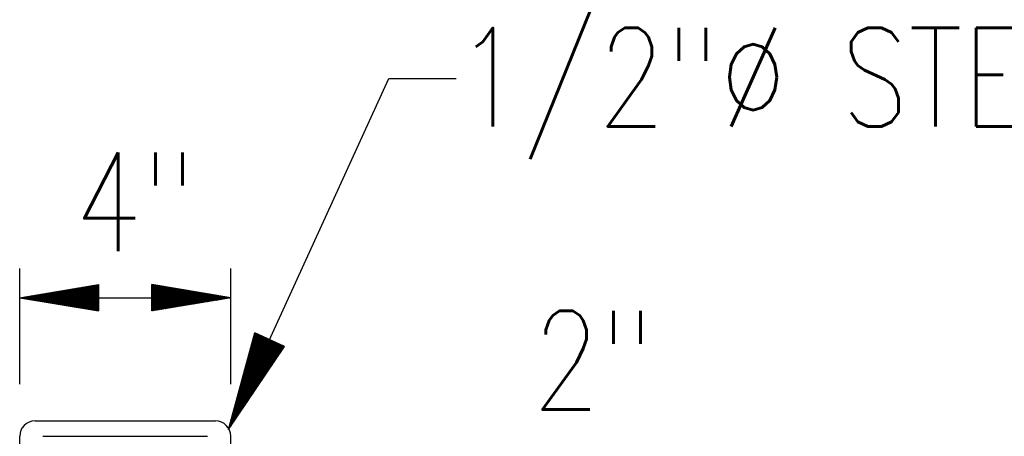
# Model space of a CAD drawing. Extents: x 0 to 7.6, y 0 to 9.85.
# Tile 37 of 39: x 5.41 to 6.41, y 6.32 to 6.74. Entities that reach past the tile are written whole.
import ezdxf

# ---------------------------------------------------------------- set-up
doc = ezdxf.new("R2010")
doc.units = 0
doc.header["$MEASUREMENT"] = 0
doc.layers.get('0').update_dxf_attribs({"color": 2, "linetype": 'CONTINUOUS'})
doc.layers.add('E-DETL', color=2, linetype='CONTINUOUS')
doc.layers.add('E-DETL-TEXT', color=3, linetype='CONTINUOUS')
doc.styles.add('ROMANS', font='ROMANS.SHX', dxfattribs={"width": 0.8})

# ---------------------------------------------------------------- blocks, each defined once
blk = doc.blocks.new('*X20')
at = {"color": 0}
for p, q in [((140.972, 146.382), (141.008, 146.418)), ((140.979, 146.406), (140.999, 146.426)), ((140.985, 146.43), (140.991, 146.435)), ((140.822, 145.825), (141.188, 146.191)), ((140.829, 145.849), (141.203, 146.223)), ((140.835, 145.873), (141.194, 146.232)), ((140.842, 145.898), (141.185, 146.241)), ((140.848, 145.922), (141.176, 146.25)), ((140.855, 145.946), (141.167, 146.259)), ((140.861, 145.97), (141.159, 146.267)), ((140.868, 145.994), (141.15, 146.276)), ((140.874, 146.019), (141.141, 146.285)), ((140.881, 146.043), (141.132, 146.294)), ((140.887, 146.067), (141.123, 146.303)), ((140.894, 146.091), (141.114, 146.312)), ((140.901, 146.115), (141.106, 146.32)), ((140.907, 146.14), (141.097, 146.329)), ((140.914, 146.164), (141.088, 146.338)), ((140.92, 146.188), (141.079, 146.347)), ((140.927, 146.212), (141.07, 146.356)), ((140.933, 146.236), (141.061, 146.365)), ((140.94, 146.261), (141.052, 146.373)), ((140.946, 146.285), (141.044, 146.382)), ((140.953, 146.309), (141.035, 146.391)), ((140.959, 146.333), (141.026, 146.4)), ((140.966, 146.357), (141.017, 146.409)), ((140.77, 145.631), (141.069, 145.931)), ((140.777, 145.656), (141.084, 145.963)), ((140.783, 145.68), (141.099, 145.996)), ((140.79, 145.704), (141.114, 146.028)), ((140.796, 145.728), (141.129, 146.061)), ((140.803, 145.752), (141.144, 146.093)), ((140.809, 145.777), (141.159, 146.126)), ((140.816, 145.801), (141.173, 146.158)), ((140.718, 145.438), (140.95, 145.67)), ((140.724, 145.462), (140.965, 145.703)), ((140.731, 145.486), (140.98, 145.735)), ((140.737, 145.51), (140.995, 145.768)), ((140.744, 145.535), (141.01, 145.801)), ((140.75, 145.559), (141.025, 145.833)), ((140.757, 145.583), (141.04, 145.866)), ((140.764, 145.607), (141.054, 145.898)), ((140.787, 145.312), (141.155, 145.681)), ((140.802, 145.345), (141.192, 145.735)), ((140.817, 145.377), (141.203, 145.764)), ((140.831, 145.41), (141.194, 145.772)), ((140.846, 145.443), (141.185, 145.781)), ((140.861, 145.475), (141.176, 145.79)), ((140.876, 145.508), (141.167, 145.799)), ((140.891, 145.54), (141.159, 145.808)), ((140.906, 145.573), (141.15, 145.817)), ((140.921, 145.605), (141.141, 145.825)), ((140.936, 145.638), (141.132, 145.834)), ((140.95, 145.67), (141.123, 145.843)), ((140.965, 145.703), (141.114, 145.852)), ((140.98, 145.735), (141.106, 145.861)), ((140.995, 145.768), (141.097, 145.87)), ((141.01, 145.801), (141.088, 145.878)), ((141.025, 145.833), (141.079, 145.887)), ((141.04, 145.866), (141.07, 145.896)), ((141.054, 145.898), (141.061, 145.905)), ((140.666, 145.244), (140.831, 145.41)), ((140.672, 145.268), (140.846, 145.443)), ((140.679, 145.293), (140.861, 145.475)), ((140.685, 145.317), (140.876, 145.508)), ((140.692, 145.341), (140.891, 145.54)), ((140.698, 145.365), (140.906, 145.573)), ((140.705, 145.389), (140.921, 145.605)), ((140.711, 145.414), (140.936, 145.638)), ((140.713, 145.15), (140.972, 145.409)), ((140.727, 145.182), (141.009, 145.463)), ((140.742, 145.215), (141.045, 145.518)), ((140.757, 145.247), (141.082, 145.572)), ((140.772, 145.28), (141.119, 145.626)), ((140.613, 145.051), (140.713, 145.15)), ((140.62, 145.075), (140.727, 145.182)), ((140.627, 145.099), (140.742, 145.215)), ((140.633, 145.123), (140.757, 145.247)), ((140.64, 145.147), (140.772, 145.28)), ((140.646, 145.172), (140.787, 145.312)), ((140.653, 145.196), (140.802, 145.345)), ((140.653, 145.019), (140.825, 145.192)), ((140.659, 145.22), (140.817, 145.377)), ((140.668, 145.052), (140.862, 145.246)), ((140.683, 145.085), (140.899, 145.3)), ((140.698, 145.117), (140.935, 145.355)), ((140.568, 144.881), (140.609, 144.922)), ((140.574, 144.905), (140.623, 144.954)), ((140.579, 144.857), (140.642, 144.92)), ((140.581, 144.93), (140.638, 144.987)), ((140.587, 144.954), (140.653, 145.019)), ((140.594, 144.978), (140.668, 145.052)), ((140.594, 144.889), (140.678, 144.974)), ((140.6, 145.002), (140.683, 145.085)), ((140.607, 145.026), (140.698, 145.117)), ((140.609, 144.922), (140.715, 145.028)), ((140.623, 144.954), (140.752, 145.083)), ((140.638, 144.987), (140.788, 145.137)), ((140.542, 144.784), (140.549, 144.792)), ((140.548, 144.809), (140.564, 144.824)), ((140.549, 144.792), (140.568, 144.811)), ((140.555, 144.833), (140.579, 144.857)), ((140.561, 144.857), (140.594, 144.889)), ((140.564, 144.824), (140.605, 144.865))]:
    blk.add_line(p, q, dxfattribs=at)

msp = doc.modelspace()

# ---------------------------------------------------------------- linework, layer by layer
at = {"layer": 'E-DETL'}
for p, q in [((5.42856, 6.33144), (5.6115, 6.33144)), ((5.41293, 6.15478), (5.41293, 6.31582)), ((5.43656, 6.31582), (5.6035, 6.31582)), ((5.62712, 6.15478), (5.62712, 6.31582))]:
    msp.add_line(p, q, dxfattribs=at)
for centre, start, end in [((5.42856, 6.31582), 90, 180), ((5.6115, 6.31582), 0, 90)]:
    msp.add_arc(centre, 0.01562, start, end, dxfattribs=at)
at = {"layer": 'E-DETL-TEXT'}
for p, q in [((5.62496, 6.32284), (5.78763, 6.67895)), ((5.78763, 6.67895), (5.8557, 6.67895)), ((5.41293, 6.36859), (5.41293, 6.48619)), ((5.62712, 6.36859), (5.62712, 6.48619)), ((5.41293, 6.45633), (5.49293, 6.46966)), ((5.44952, 6.45633), (5.45683, 6.46364)), ((5.45021, 6.45633), (5.45767, 6.46378)), ((5.45091, 6.45633), (5.4585, 6.46392)), ((5.4516, 6.45633), (5.45934, 6.46406)), ((5.4523, 6.45633), (5.46017, 6.4642)), ((5.453, 6.45633), (5.46101, 6.46434)), ((5.45369, 6.45633), (5.46184, 6.46448)), ((5.45439, 6.45633), (5.46268, 6.46462)), ((5.45508, 6.45633), (5.46351, 6.46476)), ((5.45578, 6.45633), (5.46435, 6.46489)), ((5.45648, 6.45633), (5.46518, 6.46503)), ((5.45717, 6.45633), (5.46602, 6.46517)), ((5.45787, 6.45633), (5.46685, 6.46531)), ((5.45856, 6.45633), (5.46769, 6.46545)), ((5.45926, 6.45633), (5.46852, 6.46559)), ((5.45996, 6.45633), (5.46936, 6.46573)), ((5.46065, 6.45633), (5.47019, 6.46587)), ((5.46135, 6.45633), (5.47103, 6.46601)), ((5.46204, 6.45633), (5.47186, 6.46615)), ((5.46274, 6.45633), (5.4727, 6.46629)), ((5.46344, 6.45633), (5.47354, 6.46643)), ((5.46413, 6.45633), (5.47437, 6.46656)), ((5.46483, 6.45633), (5.47521, 6.4667)), ((5.46552, 6.45633), (5.47604, 6.46684)), ((5.46622, 6.45633), (5.47688, 6.46698)), ((5.46692, 6.45633), (5.47771, 6.46712)), ((5.46761, 6.45633), (5.47855, 6.46726)), ((5.46831, 6.45633), (5.47938, 6.4674)), ((5.469, 6.45633), (5.48022, 6.46754)), ((5.4697, 6.45633), (5.48105, 6.46768)), ((5.47039, 6.45633), (5.48189, 6.46782)), ((5.47109, 6.45633), (5.48272, 6.46796)), ((5.47179, 6.45633), (5.48356, 6.4681)), ((5.47248, 6.45633), (5.48439, 6.46823)), ((5.47318, 6.45633), (5.48523, 6.46837)), ((5.47387, 6.45633), (5.48606, 6.46851)), ((5.47457, 6.45633), (5.4869, 6.46865)), ((5.47527, 6.45633), (5.48773, 6.46879)), ((5.47596, 6.45633), (5.48857, 6.46893)), ((5.47666, 6.45633), (5.4894, 6.46907)), ((5.47735, 6.45633), (5.49024, 6.46921)), ((5.47805, 6.45633), (5.49107, 6.46935)), ((5.47875, 6.45633), (5.49191, 6.46949)), ((5.47944, 6.45633), (5.49274, 6.46963)), ((5.48014, 6.45633), (5.49293, 6.46912)), ((5.48083, 6.45633), (5.49293, 6.46842)), ((5.48153, 6.45633), (5.49293, 6.46773)), ((5.48223, 6.45633), (5.49293, 6.46703)), ((5.48292, 6.45633), (5.49293, 6.46634)), ((5.48362, 6.45633), (5.49293, 6.46564)), ((5.48431, 6.45633), (5.49293, 6.46495)), ((5.48501, 6.45633), (5.49293, 6.46425)), ((5.49293, 6.46966), (5.49293, 6.44299)), ((5.54712, 6.44299), (5.54712, 6.46966)), ((5.62712, 6.45633), (5.54712, 6.46966)), ((5.54712, 6.46902), (5.54767, 6.46957)), ((5.54712, 6.46833), (5.54826, 6.46947)), ((5.54712, 6.46763), (5.54886, 6.46937)), ((5.54712, 6.46694), (5.54946, 6.46927)), ((5.54712, 6.46624), (5.55005, 6.46917)), ((5.54712, 6.46554), (5.55065, 6.46907)), ((5.54712, 6.46485), (5.55125, 6.46897)), ((5.54712, 6.46415), (5.55184, 6.46887)), ((5.54712, 6.46346), (5.55244, 6.46877)), ((5.54712, 6.46276), (5.55304, 6.46867)), ((5.54712, 6.46206), (5.55363, 6.46857)), ((5.54712, 6.46137), (5.55423, 6.46847)), ((5.54712, 6.46067), (5.55482, 6.46837)), ((5.54712, 6.45998), (5.55542, 6.46828)), ((5.54712, 6.45928), (5.55602, 6.46818)), ((5.54712, 6.45858), (5.55661, 6.46808)), ((5.54712, 6.45789), (5.55721, 6.46798)), ((5.54712, 6.45719), (5.55781, 6.46788)), ((5.54712, 6.4565), (5.5584, 6.46778)), ((5.54765, 6.45633), (5.559, 6.46768)), ((5.54834, 6.45633), (5.5596, 6.46758)), ((5.54904, 6.45633), (5.56019, 6.46748)), ((5.54974, 6.45633), (5.56079, 6.46738)), ((5.55043, 6.45633), (5.56139, 6.46728)), ((5.55113, 6.45633), (5.56198, 6.46718)), ((5.55182, 6.45633), (5.56258, 6.46708)), ((5.55252, 6.45633), (5.56318, 6.46698)), ((5.55322, 6.45633), (5.56377, 6.46688)), ((5.55391, 6.45633), (5.56437, 6.46678)), ((5.55461, 6.45633), (5.56497, 6.46668)), ((5.5553, 6.45633), (5.56556, 6.46659)), ((5.556, 6.45633), (5.56616, 6.46649)), ((5.5567, 6.45633), (5.56676, 6.46639)), ((5.55739, 6.45633), (5.56735, 6.46629)), ((5.55809, 6.45633), (5.56795, 6.46619)), ((5.55878, 6.45633), (5.56855, 6.46609)), ((5.55948, 6.45633), (5.56914, 6.46599)), ((5.56018, 6.45633), (5.56974, 6.46589)), ((5.56087, 6.45633), (5.57034, 6.46579)), ((5.56157, 6.45633), (5.57093, 6.46569)), ((5.56226, 6.45633), (5.57153, 6.46559)), ((5.56296, 6.45633), (5.57212, 6.46549)), ((5.56365, 6.45633), (5.57272, 6.46539)), ((5.56435, 6.45633), (5.57332, 6.46529)), ((5.56505, 6.45633), (5.57391, 6.46519)), ((5.56574, 6.45633), (5.57451, 6.46509)), ((5.56644, 6.45633), (5.57511, 6.46499)), ((5.56713, 6.45633), (5.5757, 6.46489)), ((5.56783, 6.45633), (5.5763, 6.4648)), ((5.56853, 6.45633), (5.5769, 6.4647)), ((5.56922, 6.45633), (5.57749, 6.4646)), ((5.56992, 6.45633), (5.57809, 6.4645)), ((5.57061, 6.45633), (5.57869, 6.4644)), ((5.57131, 6.45633), (5.57928, 6.4643)), ((5.57201, 6.45633), (5.57988, 6.4642)), ((5.5727, 6.45633), (5.58048, 6.4641)), ((5.5734, 6.45633), (5.58107, 6.464)), ((5.57409, 6.45633), (5.58167, 6.4639)), ((5.57479, 6.45633), (5.58227, 6.4638)), ((5.57549, 6.45633), (5.58286, 6.4637)), ((5.41293, 6.45633), (5.49293, 6.44299)), ((5.41293, 6.45633), (5.42624, 6.45633)), ((5.41293, 6.45633), (5.62712, 6.45633)), ((5.41327, 6.45627), (5.41333, 6.45633)), ((5.41333, 6.45633), (5.4134, 6.4564)), ((5.41387, 6.45617), (5.41402, 6.45633)), ((5.41402, 6.45633), (5.41424, 6.45654)), ((5.41446, 6.45607), (5.41472, 6.45633)), ((5.41472, 6.45633), (5.41507, 6.45668)), ((5.41506, 6.45597), (5.41541, 6.45633)), ((5.41541, 6.45633), (5.41591, 6.45682)), ((5.41566, 6.45587), (5.41611, 6.45633)), ((5.41611, 6.45633), (5.41674, 6.45696)), ((5.41625, 6.45577), (5.41681, 6.45633)), ((5.41681, 6.45633), (5.41758, 6.4571)), ((5.41685, 6.45567), (5.4175, 6.45633)), ((5.41745, 6.45557), (5.4182, 6.45633)), ((5.4175, 6.45633), (5.41841, 6.45724)), ((5.41804, 6.45547), (5.41889, 6.45633)), ((5.4182, 6.45633), (5.41925, 6.45738)), ((5.41864, 6.45537), (5.41959, 6.45633)), ((5.41889, 6.45633), (5.42009, 6.45752)), ((5.41923, 6.45528), (5.42029, 6.45633)), ((5.41959, 6.45633), (5.42092, 6.45766)), ((5.41983, 6.45518), (5.42098, 6.45633)), ((5.42029, 6.45633), (5.42176, 6.4578)), ((5.42043, 6.45508), (5.42168, 6.45633)), ((5.42098, 6.45633), (5.42259, 6.45793)), ((5.42102, 6.45498), (5.42237, 6.45633)), ((5.42162, 6.45488), (5.42307, 6.45633)), ((5.42168, 6.45633), (5.42343, 6.45807)), ((5.42222, 6.45478), (5.42376, 6.45633)), ((5.42237, 6.45633), (5.42426, 6.45821)), ((5.42281, 6.45468), (5.42446, 6.45633)), ((5.42307, 6.45633), (5.4251, 6.45835)), ((5.42341, 6.45458), (5.42516, 6.45633)), ((5.42376, 6.45633), (5.42593, 6.45849)), ((5.42401, 6.45448), (5.42585, 6.45633)), ((5.42446, 6.45633), (5.42677, 6.45863)), ((5.4246, 6.45438), (5.42655, 6.45633)), ((5.42516, 6.45633), (5.4276, 6.45877)), ((5.4252, 6.45428), (5.42724, 6.45633)), ((5.4258, 6.45418), (5.42794, 6.45633)), ((5.42585, 6.45633), (5.42844, 6.45891)), ((5.42624, 6.45633), (5.42656, 6.45633)), ((5.42639, 6.45408), (5.42864, 6.45633)), ((5.42655, 6.45633), (5.42927, 6.45905)), ((5.42699, 6.45398), (5.42933, 6.45633)), ((5.42724, 6.45633), (5.43011, 6.45919)), ((5.42759, 6.45388), (5.43003, 6.45633)), ((5.42794, 6.45633), (5.43094, 6.45933)), ((5.42818, 6.45378), (5.43072, 6.45633)), ((5.42864, 6.45633), (5.43178, 6.45947)), ((5.42878, 6.45368), (5.43142, 6.45633)), ((5.42933, 6.45633), (5.43261, 6.45961)), ((5.42938, 6.45359), (5.43212, 6.45633)), ((5.42997, 6.45349), (5.43281, 6.45633)), ((5.43003, 6.45633), (5.43345, 6.45974)), ((5.43057, 6.45339), (5.43351, 6.45633)), ((5.43072, 6.45633), (5.43428, 6.45988)), ((5.43117, 6.45329), (5.4342, 6.45633)), ((5.43142, 6.45633), (5.43512, 6.46002)), ((5.43176, 6.45319), (5.4349, 6.45633)), ((5.43212, 6.45633), (5.43595, 6.46016)), ((5.43236, 6.45309), (5.4356, 6.45633)), ((5.43281, 6.45633), (5.43679, 6.4603)), ((5.43296, 6.45299), (5.43629, 6.45633)), ((5.43351, 6.45633), (5.43762, 6.46044)), ((5.43355, 6.45289), (5.43699, 6.45633)), ((5.43415, 6.45279), (5.43768, 6.45633)), ((5.4342, 6.45633), (5.43846, 6.46058)), ((5.43475, 6.45269), (5.43838, 6.45633)), ((5.4349, 6.45633), (5.43929, 6.46072)), ((5.43534, 6.45259), (5.43908, 6.45633)), ((5.4356, 6.45633), (5.44013, 6.46086)), ((5.43594, 6.45249), (5.43977, 6.45633)), ((5.43629, 6.45633), (5.44096, 6.461)), ((5.43653, 6.45239), (5.44047, 6.45633)), ((5.43699, 6.45633), (5.4418, 6.46114)), ((5.43713, 6.45229), (5.44116, 6.45633)), ((5.43768, 6.45633), (5.44263, 6.46128)), ((5.43773, 6.45219), (5.44186, 6.45633)), ((5.43832, 6.45209), (5.44256, 6.45633)), ((5.43838, 6.45633), (5.44347, 6.46141)), ((5.43892, 6.45199), (5.44325, 6.45633)), ((5.43908, 6.45633), (5.4443, 6.46155)), ((5.43952, 6.45189), (5.44395, 6.45633)), ((5.43977, 6.45633), (5.44514, 6.46169)), ((5.44011, 6.4518), (5.44464, 6.45633)), ((5.44047, 6.45633), (5.44597, 6.46183)), ((5.44071, 6.4517), (5.44534, 6.45633)), ((5.44116, 6.45633), (5.44681, 6.46197)), ((5.44131, 6.4516), (5.44604, 6.45633)), ((5.44186, 6.45633), (5.44765, 6.46211)), ((5.4419, 6.4515), (5.44673, 6.45633)), ((5.4425, 6.4514), (5.44743, 6.45633)), ((5.44256, 6.45633), (5.44848, 6.46225)), ((5.4431, 6.4513), (5.44812, 6.45633)), ((5.44325, 6.45633), (5.44932, 6.46239)), ((5.44369, 6.4512), (5.44882, 6.45633)), ((5.44395, 6.45633), (5.45015, 6.46253)), ((5.44429, 6.4511), (5.44952, 6.45633)), ((5.44464, 6.45633), (5.45099, 6.46267)), ((5.44489, 6.451), (5.45021, 6.45633)), ((5.44534, 6.45633), (5.45182, 6.46281)), ((5.44548, 6.4509), (5.45091, 6.45633)), ((5.44604, 6.45633), (5.45266, 6.46295)), ((5.44608, 6.4508), (5.4516, 6.45633)), ((5.44668, 6.4507), (5.4523, 6.45633)), ((5.44673, 6.45633), (5.45349, 6.46308)), ((5.44727, 6.4506), (5.453, 6.45633)), ((5.44743, 6.45633), (5.45433, 6.46322)), ((5.44787, 6.4505), (5.45369, 6.45633)), ((5.44812, 6.45633), (5.45516, 6.46336)), ((5.44847, 6.4504), (5.45439, 6.45633)), ((5.44882, 6.45633), (5.456, 6.4635)), ((5.44906, 6.4503), (5.45508, 6.45633)), ((5.44966, 6.4502), (5.45578, 6.45633)), ((5.45026, 6.45011), (5.45648, 6.45633)), ((5.45085, 6.45001), (5.45717, 6.45633)), ((5.45145, 6.44991), (5.45787, 6.45633)), ((5.45204, 6.44981), (5.45856, 6.45633)), ((5.45264, 6.44971), (5.45926, 6.45633)), ((5.45324, 6.44961), (5.45996, 6.45633)), ((5.45383, 6.44951), (5.46065, 6.45633)), ((5.45443, 6.44941), (5.46135, 6.45633)), ((5.45503, 6.44931), (5.46204, 6.45633)), ((5.45562, 6.44921), (5.46274, 6.45633)), ((5.45622, 6.44911), (5.46344, 6.45633)), ((5.45682, 6.44901), (5.46413, 6.45633)), ((5.45741, 6.44891), (5.46483, 6.45633)), ((5.45801, 6.44881), (5.46552, 6.45633)), ((5.45861, 6.44871), (5.46622, 6.45633)), ((5.4592, 6.44861), (5.46692, 6.45633)), ((5.4598, 6.44851), (5.46761, 6.45633)), ((5.4604, 6.44841), (5.46831, 6.45633)), ((5.46099, 6.44832), (5.469, 6.45633)), ((5.46159, 6.44822), (5.4697, 6.45633)), ((5.46219, 6.44812), (5.47039, 6.45633)), ((5.46278, 6.44802), (5.47109, 6.45633)), ((5.46338, 6.44792), (5.47179, 6.45633)), ((5.46398, 6.44782), (5.47248, 6.45633)), ((5.46457, 6.44772), (5.47318, 6.45633)), ((5.46517, 6.44762), (5.47387, 6.45633)), ((5.46577, 6.44752), (5.47457, 6.45633)), ((5.46636, 6.44742), (5.47527, 6.45633)), ((5.46696, 6.44732), (5.47596, 6.45633)), ((5.46755, 6.44722), (5.47666, 6.45633)), ((5.46815, 6.44712), (5.47735, 6.45633)), ((5.46875, 6.44702), (5.47805, 6.45633)), ((5.46934, 6.44692), (5.47875, 6.45633)), ((5.46994, 6.44682), (5.47944, 6.45633)), ((5.47054, 6.44672), (5.48014, 6.45633)), ((5.47113, 6.44663), (5.48083, 6.45633)), ((5.47173, 6.44653), (5.48153, 6.45633)), ((5.47233, 6.44643), (5.48223, 6.45633)), ((5.47292, 6.44633), (5.48292, 6.45633)), ((5.47352, 6.44623), (5.48362, 6.45633)), ((5.47412, 6.44613), (5.48431, 6.45633)), ((5.47471, 6.44603), (5.48501, 6.45633)), ((5.47531, 6.44593), (5.48571, 6.45633)), ((5.47591, 6.44583), (5.4864, 6.45633)), ((5.4765, 6.44573), (5.4871, 6.45633)), ((5.4771, 6.44563), (5.48779, 6.45633)), ((5.4777, 6.44553), (5.48849, 6.45633)), ((5.47829, 6.44543), (5.48919, 6.45633)), ((5.47889, 6.44533), (5.48988, 6.45633)), ((5.47949, 6.44523), (5.49058, 6.45633)), ((5.48008, 6.44513), (5.49127, 6.45633)), ((5.48068, 6.44503), (5.49197, 6.45633)), ((5.48128, 6.44493), (5.49267, 6.45633)), ((5.48187, 6.44484), (5.49293, 6.4559)), ((5.48247, 6.44474), (5.49293, 6.4552)), ((5.48306, 6.44464), (5.49293, 6.45451)), ((5.48366, 6.44454), (5.49293, 6.45381)), ((5.48571, 6.45633), (5.49293, 6.46355)), ((5.4864, 6.45633), (5.49293, 6.46286)), ((5.4871, 6.45633), (5.49293, 6.46216)), ((5.48779, 6.45633), (5.49293, 6.46147)), ((5.48849, 6.45633), (5.49293, 6.46077)), ((5.48919, 6.45633), (5.49293, 6.46007)), ((5.48988, 6.45633), (5.49293, 6.45938)), ((5.49058, 6.45633), (5.49293, 6.45868)), ((5.49127, 6.45633), (5.49293, 6.45799)), ((5.49197, 6.45633), (5.49293, 6.45729)), ((5.49267, 6.45633), (5.49293, 6.45659)), ((5.62712, 6.45633), (5.54712, 6.44299)), ((5.54712, 6.44327), (5.56018, 6.45633)), ((5.54712, 6.44397), (5.55948, 6.45633)), ((5.54712, 6.44466), (5.55878, 6.45633)), ((5.54712, 6.44536), (5.55809, 6.45633)), ((5.54712, 6.44606), (5.55739, 6.45633)), ((5.54712, 6.44675), (5.5567, 6.45633)), ((5.54712, 6.44745), (5.556, 6.45633)), ((5.54712, 6.44814), (5.5553, 6.45633)), ((5.54712, 6.44884), (5.55461, 6.45633)), ((5.54712, 6.44954), (5.55391, 6.45633)), ((5.54712, 6.45023), (5.55322, 6.45633)), ((5.54712, 6.45093), (5.55252, 6.45633)), ((5.54712, 6.45162), (5.55182, 6.45633)), ((5.54712, 6.45232), (5.55113, 6.45633)), ((5.54712, 6.45302), (5.55043, 6.45633)), ((5.54712, 6.45371), (5.54974, 6.45633)), ((5.54712, 6.45441), (5.54904, 6.45633)), ((5.54712, 6.4551), (5.54834, 6.45633)), ((5.54712, 6.4558), (5.54765, 6.45633)), ((5.54762, 6.44307), (5.56087, 6.45633)), ((5.54846, 6.44321), (5.56157, 6.45633)), ((5.54929, 6.44335), (5.56226, 6.45633)), ((5.55013, 6.44349), (5.56296, 6.45633)), ((5.55096, 6.44363), (5.56365, 6.45633)), ((5.5518, 6.44377), (5.56435, 6.45633)), ((5.55263, 6.44391), (5.56505, 6.45633)), ((5.55347, 6.44405), (5.56574, 6.45633)), ((5.5543, 6.44419), (5.56644, 6.45633)), ((5.55514, 6.44433), (5.56713, 6.45633)), ((5.55597, 6.44447), (5.56783, 6.45633)), ((5.55681, 6.44461), (5.56853, 6.45633)), ((5.55764, 6.44475), (5.56922, 6.45633)), ((5.55848, 6.44488), (5.56992, 6.45633)), ((5.55931, 6.44502), (5.57061, 6.45633)), ((5.56015, 6.44516), (5.57131, 6.45633)), ((5.56098, 6.4453), (5.57201, 6.45633)), ((5.56182, 6.44544), (5.5727, 6.45633)), ((5.56265, 6.44558), (5.5734, 6.45633)), ((5.56349, 6.44572), (5.57409, 6.45633)), ((5.56432, 6.44586), (5.57479, 6.45633)), ((5.56516, 6.446), (5.57549, 6.45633)), ((5.56599, 6.44614), (5.57618, 6.45633)), ((5.56683, 6.44628), (5.57688, 6.45633)), ((5.56766, 6.44642), (5.57757, 6.45633)), ((5.5685, 6.44655), (5.57827, 6.45633)), ((5.56933, 6.44669), (5.57897, 6.45633)), ((5.57017, 6.44683), (5.57966, 6.45633)), ((5.571, 6.44697), (5.58036, 6.45633)), ((5.57184, 6.44711), (5.58105, 6.45633)), ((5.57268, 6.44725), (5.58175, 6.45633)), ((5.57351, 6.44739), (5.58245, 6.45633)), ((5.57435, 6.44753), (5.58314, 6.45633)), ((5.57518, 6.44767), (5.58384, 6.45633)), ((5.57602, 6.44781), (5.58453, 6.45633)), ((5.57618, 6.45633), (5.58346, 6.4636)), ((5.57685, 6.44795), (5.58523, 6.45633)), ((5.57688, 6.45633), (5.58406, 6.4635)), ((5.57757, 6.45633), (5.58465, 6.4634)), ((5.57769, 6.44809), (5.58593, 6.45633)), ((5.57827, 6.45633), (5.58525, 6.4633)), ((5.57852, 6.44823), (5.58662, 6.45633)), ((5.57897, 6.45633), (5.58585, 6.4632)), ((5.57936, 6.44836), (5.58732, 6.45633)), ((5.57966, 6.45633), (5.58644, 6.46311)), ((5.58019, 6.4485), (5.58801, 6.45633)), ((5.58036, 6.45633), (5.58704, 6.46301)), ((5.58103, 6.44864), (5.58871, 6.45633)), ((5.58105, 6.45633), (5.58764, 6.46291)), ((5.58175, 6.45633), (5.58823, 6.46281)), ((5.58186, 6.44878), (5.58941, 6.45633)), ((5.58245, 6.45633), (5.58883, 6.46271)), ((5.5827, 6.44892), (5.5901, 6.45633)), ((5.58314, 6.45633), (5.58942, 6.46261)), ((5.58353, 6.44906), (5.5908, 6.45633)), ((5.58384, 6.45633), (5.59002, 6.46251)), ((5.58437, 6.4492), (5.59149, 6.45633)), ((5.58453, 6.45633), (5.59062, 6.46241)), ((5.5852, 6.44934), (5.59219, 6.45633)), ((5.58523, 6.45633), (5.59121, 6.46231)), ((5.58593, 6.45633), (5.59181, 6.46221)), ((5.58604, 6.44948), (5.59289, 6.45633)), ((5.58662, 6.45633), (5.59241, 6.46211)), ((5.58687, 6.44962), (5.59358, 6.45633)), ((5.58732, 6.45633), (5.593, 6.46201)), ((5.58771, 6.44976), (5.59428, 6.45633)), ((5.58801, 6.45633), (5.5936, 6.46191)), ((5.58854, 6.4499), (5.59497, 6.45633)), ((5.58871, 6.45633), (5.5942, 6.46181)), ((5.58938, 6.45003), (5.59567, 6.45633)), ((5.58941, 6.45633), (5.59479, 6.46171)), ((5.5901, 6.45633), (5.59539, 6.46161)), ((5.59021, 6.45017), (5.59637, 6.45633)), ((5.5908, 6.45633), (5.59599, 6.46151)), ((5.59105, 6.45031), (5.59706, 6.45633)), ((5.59149, 6.45633), (5.59658, 6.46142)), ((5.59188, 6.45045), (5.59776, 6.45633)), ((5.59219, 6.45633), (5.59718, 6.46132)), ((5.59272, 6.45059), (5.59845, 6.45633)), ((5.59289, 6.45633), (5.59778, 6.46122)), ((5.59355, 6.45073), (5.59915, 6.45633)), ((5.59358, 6.45633), (5.59837, 6.46112)), ((5.59428, 6.45633), (5.59897, 6.46102)), ((5.59439, 6.45087), (5.59985, 6.45633)), ((5.59497, 6.45633), (5.59957, 6.46092)), ((5.59522, 6.45101), (5.60054, 6.45633)), ((5.59567, 6.45633), (5.60016, 6.46082)), ((5.59606, 6.45115), (5.60124, 6.45633)), ((5.59637, 6.45633), (5.60076, 6.46072)), ((5.5969, 6.45129), (5.60193, 6.45633)), ((5.59706, 6.45633), (5.60136, 6.46062)), ((5.59773, 6.45143), (5.60263, 6.45633)), ((5.59776, 6.45633), (5.60195, 6.46052)), ((5.59845, 6.45633), (5.60255, 6.46042)), ((5.59857, 6.45157), (5.60333, 6.45633)), ((5.59915, 6.45633), (5.60315, 6.46032)), ((5.5994, 6.45171), (5.60402, 6.45633)), ((5.59985, 6.45633), (5.60374, 6.46022)), ((5.60024, 6.45184), (5.60472, 6.45633)), ((5.60054, 6.45633), (5.60434, 6.46012)), ((5.60107, 6.45198), (5.60541, 6.45633)), ((5.60124, 6.45633), (5.60493, 6.46002)), ((5.60191, 6.45212), (5.60611, 6.45633)), ((5.60193, 6.45633), (5.60553, 6.45992)), ((5.60263, 6.45633), (5.60613, 6.45982)), ((5.60274, 6.45226), (5.60681, 6.45633)), ((5.60333, 6.45633), (5.60672, 6.45972)), ((5.60358, 6.4524), (5.6075, 6.45633)), ((5.60402, 6.45633), (5.60732, 6.45963)), ((5.60441, 6.45254), (5.6082, 6.45633)), ((5.60472, 6.45633), (5.60792, 6.45953)), ((5.60525, 6.45268), (5.60889, 6.45633)), ((5.60541, 6.45633), (5.60851, 6.45943)), ((5.60608, 6.45282), (5.60959, 6.45633)), ((5.60611, 6.45633), (5.60911, 6.45933)), ((5.60681, 6.45633), (5.60971, 6.45923)), ((5.60692, 6.45296), (5.61028, 6.45633)), ((5.6075, 6.45633), (5.6103, 6.45913)), ((5.60775, 6.4531), (5.61098, 6.45633)), ((5.6082, 6.45633), (5.6109, 6.45903)), ((5.60984, 6.45633), (5.60856, 6.45633)), ((5.60859, 6.45324), (5.61168, 6.45633)), ((5.60889, 6.45633), (5.6115, 6.45893)), ((5.60942, 6.45338), (5.61237, 6.45633)), ((5.60959, 6.45633), (5.61209, 6.45883)), ((5.62712, 6.45633), (5.60984, 6.45633)), ((5.61026, 6.45351), (5.61307, 6.45633)), ((5.61028, 6.45633), (5.61269, 6.45873)), ((5.61098, 6.45633), (5.61329, 6.45863)), ((5.61109, 6.45365), (5.61376, 6.45633)), ((5.61168, 6.45633), (5.61388, 6.45853)), ((5.61193, 6.45379), (5.61446, 6.45633)), ((5.61237, 6.45633), (5.61448, 6.45843)), ((5.61276, 6.45393), (5.61516, 6.45633)), ((5.61307, 6.45633), (5.61508, 6.45833)), ((5.6136, 6.45407), (5.61585, 6.45633)), ((5.61376, 6.45633), (5.61567, 6.45823)), ((5.61443, 6.45421), (5.61655, 6.45633)), ((5.61446, 6.45633), (5.61627, 6.45813)), ((5.61516, 6.45633), (5.61687, 6.45803)), ((5.61527, 6.45435), (5.61724, 6.45633)), ((5.61585, 6.45633), (5.61746, 6.45794)), ((5.6161, 6.45449), (5.61794, 6.45633)), ((5.61655, 6.45633), (5.61806, 6.45784)), ((5.61694, 6.45463), (5.61864, 6.45633)), ((5.61724, 6.45633), (5.61866, 6.45774)), ((5.61777, 6.45477), (5.61933, 6.45633)), ((5.61794, 6.45633), (5.61925, 6.45764)), ((5.61861, 6.45491), (5.62003, 6.45633)), ((5.61864, 6.45633), (5.61985, 6.45754)), ((5.61933, 6.45633), (5.62045, 6.45744)), ((5.61944, 6.45505), (5.62072, 6.45633)), ((5.62003, 6.45633), (5.62104, 6.45734)), ((5.62028, 6.45519), (5.62142, 6.45633)), ((5.62072, 6.45633), (5.62164, 6.45724)), ((5.62112, 6.45532), (5.62212, 6.45633)), ((5.62142, 6.45633), (5.62223, 6.45714)), ((5.62195, 6.45546), (5.62281, 6.45633)), ((5.62212, 6.45633), (5.62283, 6.45704)), ((5.62279, 6.4556), (5.62351, 6.45633)), ((5.62281, 6.45633), (5.62343, 6.45694)), ((5.62351, 6.45633), (5.62402, 6.45684)), ((5.62362, 6.45574), (5.6242, 6.45633)), ((5.6242, 6.45633), (5.62462, 6.45674)), ((5.62446, 6.45588), (5.6249, 6.45633)), ((5.6249, 6.45633), (5.62522, 6.45664)), ((5.62529, 6.45602), (5.6256, 6.45633)), ((5.6256, 6.45633), (5.62581, 6.45654)), ((5.62613, 6.45616), (5.62629, 6.45633)), ((5.62629, 6.45633), (5.62641, 6.45644)), ((5.62696, 6.4563), (5.62699, 6.45633)), ((5.62699, 6.45633), (5.62701, 6.45634)), ((5.48426, 6.44444), (5.49293, 6.45311)), ((5.48485, 6.44434), (5.49293, 6.45242)), ((5.48545, 6.44424), (5.49293, 6.45172)), ((5.48605, 6.44414), (5.49293, 6.45103)), ((5.48664, 6.44404), (5.49293, 6.45033)), ((5.48724, 6.44394), (5.49293, 6.44963)), ((5.48784, 6.44384), (5.49293, 6.44894)), ((5.48843, 6.44374), (5.49293, 6.44824)), ((5.48903, 6.44364), (5.49293, 6.44755)), ((5.48963, 6.44354), (5.49293, 6.44685)), ((5.49022, 6.44344), (5.49293, 6.44615)), ((5.49082, 6.44334), (5.49293, 6.44546)), ((5.49142, 6.44324), (5.49293, 6.44476)), ((5.49201, 6.44315), (5.49293, 6.44407)), ((5.49261, 6.44305), (5.49293, 6.44337)), ((5.62496, 6.32284), (5.65135, 6.42073)), ((5.66126, 6.40231), (5.64955, 6.41402)), ((5.66148, 6.40278), (5.64969, 6.41457)), ((5.6617, 6.40326), (5.64984, 6.41512)), ((5.66192, 6.40374), (5.64999, 6.41567)), ((5.66213, 6.40422), (5.65014, 6.41622)), ((5.66235, 6.4047), (5.65028, 6.41676)), ((5.66257, 6.40517), (5.65043, 6.41731)), ((5.66279, 6.40565), (5.65058, 6.41786)), ((5.66301, 6.40613), (5.65073, 6.41841)), ((5.66323, 6.40661), (5.65088, 6.41896)), ((5.66344, 6.40708), (5.65102, 6.4195)), ((5.66366, 6.40756), (5.65117, 6.42005)), ((5.66388, 6.40804), (5.65132, 6.4206)), ((5.68167, 6.40688), (5.65135, 6.42073)), ((5.6641, 6.40852), (5.65234, 6.42028)), ((5.66432, 6.409), (5.65362, 6.41969)), ((5.66454, 6.40947), (5.6549, 6.41911)), ((5.66475, 6.40995), (5.65618, 6.41852)), ((5.66497, 6.41043), (5.65746, 6.41794)), ((5.66519, 6.41091), (5.65874, 6.41735)), ((5.66541, 6.41138), (5.66002, 6.41677)), ((5.66563, 6.41186), (5.66131, 6.41618)), ((5.66584, 6.41234), (5.66259, 6.4156)), ((5.66606, 6.41282), (5.66387, 6.41501)), ((5.66628, 6.41329), (5.66515, 6.41443)), ((5.6665, 6.41377), (5.66643, 6.41384)), ((5.67834, 6.40193), (5.6665, 6.41377)), ((5.62496, 6.32284), (5.68167, 6.40688)), ((5.65733, 6.39371), (5.64689, 6.40416)), ((5.65755, 6.39419), (5.64703, 6.4047)), ((5.65777, 6.39466), (5.64718, 6.40525)), ((5.65799, 6.39514), (5.64733, 6.4058)), ((5.65821, 6.39562), (5.64748, 6.40635)), ((5.65842, 6.3961), (5.64762, 6.4069)), ((5.65864, 6.39657), (5.64777, 6.40744)), ((5.65886, 6.39705), (5.64792, 6.40799)), ((5.65908, 6.39753), (5.64807, 6.40854)), ((5.6593, 6.39801), (5.64822, 6.40909)), ((5.65952, 6.39848), (5.64836, 6.40964)), ((5.65973, 6.39896), (5.64851, 6.41019)), ((5.65995, 6.39944), (5.64866, 6.41073)), ((5.66017, 6.39992), (5.64881, 6.41128)), ((5.66039, 6.4004), (5.64895, 6.41183)), ((5.66061, 6.40087), (5.6491, 6.41238)), ((5.66083, 6.40135), (5.64925, 6.41293)), ((5.66104, 6.40183), (5.6494, 6.41347)), ((5.67245, 6.39321), (5.66192, 6.40374)), ((5.67273, 6.39362), (5.66213, 6.40422)), ((5.67301, 6.39404), (5.66235, 6.4047)), ((5.67329, 6.39445), (5.66257, 6.40517)), ((5.67357, 6.39487), (5.66279, 6.40565)), ((5.67385, 6.39529), (5.66301, 6.40613)), ((5.67413, 6.3957), (5.66323, 6.40661)), ((5.67441, 6.39612), (5.66344, 6.40708)), ((5.67469, 6.39653), (5.66366, 6.40756)), ((5.67497, 6.39695), (5.66388, 6.40804)), ((5.67525, 6.39736), (5.6641, 6.40852)), ((5.67553, 6.39778), (5.66432, 6.409)), ((5.67581, 6.39819), (5.66454, 6.40947)), ((5.67609, 6.39861), (5.66475, 6.40995)), ((5.67637, 6.39903), (5.66497, 6.41043)), ((5.67665, 6.39944), (5.66519, 6.41091)), ((5.67694, 6.39986), (5.66541, 6.41138)), ((5.67722, 6.40027), (5.66563, 6.41186)), ((5.6775, 6.40069), (5.66584, 6.41234)), ((5.67778, 6.4011), (5.66606, 6.41282)), ((5.67806, 6.40152), (5.66628, 6.41329)), ((5.67862, 6.40235), (5.66771, 6.41326)), ((5.6789, 6.40277), (5.66899, 6.41267)), ((5.67918, 6.40318), (5.67027, 6.41209)), ((5.67946, 6.4036), (5.67155, 6.4115)), ((5.67974, 6.40401), (5.67284, 6.41092)), ((5.68002, 6.40443), (5.67412, 6.41033)), ((5.6803, 6.40484), (5.6754, 6.40974)), ((5.68058, 6.40526), (5.67668, 6.40916)), ((5.68086, 6.40567), (5.67796, 6.40857)), ((5.68114, 6.40609), (5.67924, 6.40799)), ((5.68142, 6.40651), (5.68052, 6.4074)), ((5.65319, 6.38463), (5.64408, 6.39374)), ((5.65341, 6.38511), (5.64423, 6.39429)), ((5.65362, 6.38559), (5.64437, 6.39484)), ((5.65384, 6.38606), (5.64452, 6.39538)), ((5.65406, 6.38654), (5.64467, 6.39593)), ((5.65428, 6.38702), (5.64482, 6.39648)), ((5.6545, 6.3875), (5.64496, 6.39703)), ((5.65472, 6.38797), (5.64511, 6.39758)), ((5.65493, 6.38845), (5.64526, 6.39813)), ((5.65515, 6.38893), (5.64541, 6.39867)), ((5.65537, 6.38941), (5.64556, 6.39922)), ((5.65559, 6.38989), (5.6457, 6.39977)), ((5.65581, 6.39036), (5.64585, 6.40032)), ((5.65602, 6.39084), (5.646, 6.40087)), ((5.65624, 6.39132), (5.64615, 6.40141)), ((5.65646, 6.3918), (5.64629, 6.40196)), ((5.65668, 6.39227), (5.64644, 6.40251)), ((5.6569, 6.39275), (5.64659, 6.40306)), ((5.65712, 6.39323), (5.64674, 6.40361)), ((5.66656, 6.38448), (5.65733, 6.39371)), ((5.66684, 6.3849), (5.65755, 6.39419)), ((5.66712, 6.38531), (5.65777, 6.39466)), ((5.6674, 6.38573), (5.65799, 6.39514)), ((5.66768, 6.38614), (5.65821, 6.39562)), ((5.66796, 6.38656), (5.65842, 6.3961)), ((5.66824, 6.38697), (5.65864, 6.39657)), ((5.66852, 6.38739), (5.65886, 6.39705)), ((5.6688, 6.38781), (5.65908, 6.39753)), ((5.66908, 6.38822), (5.6593, 6.39801)), ((5.66936, 6.38864), (5.65952, 6.39848)), ((5.66964, 6.38905), (5.65973, 6.39896)), ((5.66992, 6.38947), (5.65995, 6.39944)), ((5.6702, 6.38988), (5.66017, 6.39992)), ((5.67049, 6.3903), (5.66039, 6.4004)), ((5.67077, 6.39071), (5.66061, 6.40087)), ((5.67105, 6.39113), (5.66083, 6.40135)), ((5.67133, 6.39155), (5.66104, 6.40183)), ((5.67161, 6.39196), (5.66126, 6.40231)), ((5.67189, 6.39238), (5.66148, 6.40278)), ((5.67217, 6.39279), (5.6617, 6.40326)), ((5.65122, 6.38033), (5.64275, 6.38881)), ((5.65144, 6.38081), (5.6429, 6.38935)), ((5.65166, 6.38129), (5.64304, 6.3899)), ((5.65188, 6.38176), (5.64319, 6.39045)), ((5.6521, 6.38224), (5.64334, 6.391)), ((5.65231, 6.38272), (5.64349, 6.39155)), ((5.65253, 6.3832), (5.64363, 6.3921)), ((5.65275, 6.38367), (5.64378, 6.39264)), ((5.65297, 6.38415), (5.64393, 6.39319)), ((5.66095, 6.37617), (5.65297, 6.38415)), ((5.66123, 6.37659), (5.65319, 6.38463)), ((5.66151, 6.377), (5.65341, 6.38511)), ((5.66179, 6.37742), (5.65362, 6.38559)), ((5.66207, 6.37783), (5.65384, 6.38606)), ((5.66235, 6.37825), (5.65406, 6.38654)), ((5.66263, 6.37866), (5.65428, 6.38702)), ((5.66291, 6.37908), (5.6545, 6.3875)), ((5.66319, 6.3795), (5.65472, 6.38797)), ((5.66347, 6.37991), (5.65493, 6.38845)), ((5.66376, 6.38033), (5.65515, 6.38893)), ((5.66404, 6.38074), (5.65537, 6.38941)), ((5.66432, 6.38116), (5.65559, 6.38989)), ((5.6646, 6.38157), (5.65581, 6.39036)), ((5.66488, 6.38199), (5.65602, 6.39084)), ((5.66516, 6.3824), (5.65624, 6.39132)), ((5.66544, 6.38282), (5.65646, 6.3918)), ((5.66572, 6.38323), (5.65668, 6.39227)), ((5.666, 6.38365), (5.6569, 6.39275)), ((5.66628, 6.38407), (5.65712, 6.39323)), ((5.65506, 6.36744), (5.64839, 6.37412)), ((5.65534, 6.36786), (5.6486, 6.3746)), ((5.65562, 6.36828), (5.64882, 6.37508)), ((5.6559, 6.36869), (5.64904, 6.37555)), ((5.65618, 6.36911), (5.64926, 6.37603)), ((5.65646, 6.36952), (5.64948, 6.37651)), ((5.65674, 6.36994), (5.6497, 6.37699)), ((5.65703, 6.37035), (5.64991, 6.37746)), ((5.65731, 6.37077), (5.65013, 6.37794)), ((5.65759, 6.37118), (5.65035, 6.37842)), ((5.65787, 6.3716), (5.65057, 6.3789)), ((5.65815, 6.37202), (5.65079, 6.37937)), ((5.65843, 6.37243), (5.65101, 6.37985)), ((5.65871, 6.37285), (5.65122, 6.38033)), ((5.65899, 6.37326), (5.65144, 6.38081)), ((5.65927, 6.37368), (5.65166, 6.38129)), ((5.65955, 6.37409), (5.65188, 6.38176)), ((5.65983, 6.37451), (5.6521, 6.38224)), ((5.66011, 6.37492), (5.65231, 6.38272)), ((5.66039, 6.37534), (5.65253, 6.3832)), ((5.66067, 6.37576), (5.65275, 6.38367)), ((5.65142, 6.36204), (5.64555, 6.36791)), ((5.6517, 6.36246), (5.64577, 6.36839)), ((5.65198, 6.36287), (5.64599, 6.36886)), ((5.65226, 6.36329), (5.6462, 6.36934)), ((5.65254, 6.3637), (5.64642, 6.36982)), ((5.65282, 6.36412), (5.64664, 6.3703)), ((5.6531, 6.36454), (5.64686, 6.37078)), ((5.65338, 6.36495), (5.64708, 6.37125)), ((5.65366, 6.36537), (5.6473, 6.37173)), ((5.65394, 6.36578), (5.64751, 6.37221)), ((5.65422, 6.3662), (5.64773, 6.37269)), ((5.6545, 6.36661), (5.64795, 6.37316)), ((5.65478, 6.36703), (5.64817, 6.37364))]:
    msp.add_line(p, q, dxfattribs=at)

# ---------------------------------------------------------------- block references
at = {"layer": 'E-DETL-TEXT', "xscale": 0.03937, "yscale": 0.03937, "zscale": 0.03937}
msp.add_blockref('*X20', (0.09207, 0.62353), dxfattribs=at)

# ---------------------------------------------------------------- texts
at = {"layer": 'E-DETL-TEXT', "style": 'ROMANS', "width": 0.8}
for s, height, p in [('1/2"%%C STEEL ROD', 0.0999998, (5.85534, 6.63013)), ('4"', 0.1, (5.4683, 6.50368)), ('2"', 0.1, (5.93315, 6.34297))]:
    msp.add_text(s, height=height, dxfattribs=at).set_placement(p)

doc.saveas('drawing.dxf')
